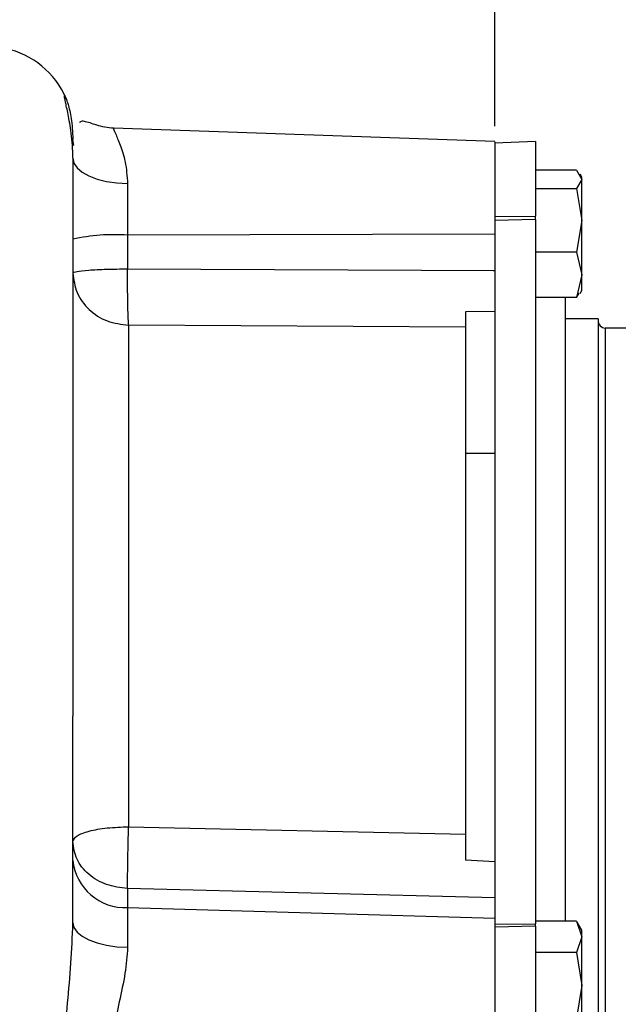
# Model space of a CAD drawing. Header units: inches. Extents: x 0.4 to 16.6, y 0.2 to 10.8.
# Tile 12 of 15: x 12.6 to 14.3, y 5.5 to 8.4. Entities that reach past the tile are written whole.
import ezdxf

# ---------------------------------------------------------------- set-up
doc = ezdxf.new("R2010")
doc.units = ezdxf.units.IN
doc.header["$MEASUREMENT"] = 0
doc.layers.add('SLD-0', color=7, linetype='Continuous', lineweight=25)
doc.styles.add('SLDTEXTSTYLE0', font='TXT', dxfattribs={"width": 0.75})
doc.dimstyles.new('SLDDIMSTYLE0', dxfattribs={"dimtxt": 0.145833, "dimasz": 0.13, "dimexe": 0, "dimexo": 0.0625, "dimgap": 0.036458, "dimtad": 0, "dimtih": 1, "dimtoh": 1, "dimdec": 1, "dimlfac": 1.5, "dimrnd": 1e-09, "dimzin": 12, "dimdsep": 46, "dimtxsty": 'SLDTEXTSTYLE0', "dimsah": 1, "dimcen": 0.09, "dimadec": 0, "dimazin": 3, "dimtfac": 1, "dimtdec": 1, "dimtofl": 0, "dimtmove": 0, "dimatfit": 3, "dimfxl": 0, "dimfrac": 2, "dimtolj": 1, "dimtzin": 12, "dimarcsym": 0})

# ---------------------------------------------------------------- blocks, each defined once
blk = doc.blocks.new('_D_2')
at = {"layer": 'SLD-0'}
for p, q in [((13.9492, 8.0634), (13.9492, 8.9069)), ((12.3428, 8.7819), (12.8229, 8.7819)), ((12.995, 8.7819), (12.9506, 8.7819)), ((12.9506, 8.7819), (12.9506, 8.5502)), ((13.2105, 8.7819), (13.2548, 8.7819)), ((13.2548, 8.7819), (13.2548, 8.5502)), ((13.9492, 8.7819), (13.3825, 8.7819)), ((12.9506, 8.5502), (12.995, 8.5502)), ((13.2548, 8.5502), (13.2105, 8.5502))]:
    blk.add_line(p, q, dxfattribs=at)
for points in [[(12.3428, 8.7819), (12.4728, 8.7619), (12.4728, 8.8019)], [(13.9492, 8.7819), (13.8192, 8.8019), (13.8192, 8.7619)]]:
    blk.add_solid(points, dxfattribs=at)
at = {"layer": 'SLD-0', "char_height": 0.14583, "attachment_point": 1, "style": 'SLDTEXTSTYLE0'}
for s, insert in [('2.4', (12.9681, 8.9995)), ('61', (12.995, 8.7382))]:
    blk.add_mtext(s, dxfattribs=dict(at, insert=insert))
blk = doc.blocks.new('_D_3')
at = {"layer": 'SLD-0'}
for p, q in [((12.3428, 9.5519), (12.3428, 9.6377)), ((16.0358, 7.1127), (16.0358, 9.6377)), ((12.3428, 9.5127), (13.9308, 9.5127)), ((14.1029, 9.5127), (14.0585, 9.5127)), ((14.0585, 9.5127), (14.0585, 9.281)), ((14.4261, 9.5127), (14.4705, 9.5127)), ((14.4705, 9.5127), (14.4705, 9.281)), ((16.0358, 9.5127), (14.5981, 9.5127)), ((14.0585, 9.281), (14.1029, 9.281)), ((14.4705, 9.281), (14.4261, 9.281))]:
    blk.add_line(p, q, dxfattribs=at)
for points in [[(12.3428, 9.5127), (12.4728, 9.4927), (12.4728, 9.5327)], [(16.0358, 9.5127), (15.9058, 9.5327), (15.9058, 9.4927)]]:
    blk.add_solid(points, dxfattribs=at)
at = {"layer": 'SLD-0', "char_height": 0.14583, "attachment_point": 1, "style": 'SLDTEXTSTYLE0'}
for s, insert in [('5.5', (14.1299, 9.7303)), ('141', (14.1029, 9.469))]:
    blk.add_mtext(s, dxfattribs=dict(at, insert=insert))

msp = doc.modelspace()

# ---------------------------------------------------------------- linework, layer by layer
at = {"color": 7, "linetype": 'Continuous', "lineweight": 25}
for p, q in [((13.9492, 8.0178), (12.8291, 8.0569)), ((14.0685, 8.0175), (13.9492, 8.0134)), ((13.9492, 8.0134), (13.9492, 7.7976)), ((14.0685, 8.0175), (14.0685, 7.7984)), ((14.1889, 7.9337), (14.0685, 7.9337)), ((14.1889, 7.9337), (14.2038, 7.9066)), ((14.2038, 7.9134), (14.1989, 7.9219)), ((12.8703, 7.8942), (12.8703, 7.743)), ((14.2038, 7.9066), (14.1889, 7.8795)), ((14.2038, 7.9066), (14.2038, 7.9134)), ((14.2038, 7.786), (14.2038, 7.9066)), ((14.0685, 7.8795), (14.1889, 7.8795)), ((14.1889, 7.8795), (14.2038, 7.786)), ((13.9492, 7.7976), (14.0685, 7.7984)), ((13.9492, 7.7976), (13.9492, 7.7855)), ((14.0685, 7.7889), (13.9492, 7.7855)), ((13.9492, 7.7855), (13.9492, 5.7203)), ((14.0685, 7.7889), (14.0685, 7.7984)), ((14.0685, 7.7889), (14.0685, 5.7211)), ((14.2038, 7.786), (14.1889, 7.6925)), ((14.2038, 7.6261), (14.2038, 7.786)), ((13.9492, 7.7456), (12.8703, 7.743)), ((12.8703, 7.743), (12.8703, 7.6439)), ((14.1889, 7.6925), (14.0685, 7.6925)), ((14.1889, 7.6925), (14.2038, 7.6261)), ((12.8703, 7.6439), (13.9492, 7.6391)), ((13.944, 7.6387), (13.9492, 7.6387)), ((14.2038, 7.6261), (14.1889, 7.5597)), ((14.2038, 7.58), (14.2038, 7.6261)), ((14.1989, 7.5715), (14.2038, 7.58)), ((14.1889, 7.5597), (14.0685, 7.5597)), ((14.1552, 7.5597), (14.1552, 5.7285)), ((14.1889, 7.5597), (14.1963, 7.573)), ((13.9492, 7.519), (13.8625, 7.5174)), ((14.2518, 7.4968), (14.1552, 7.4968)), ((14.2518, 7.4968), (14.2518, 5.1635)), ((12.8732, 7.4788), (12.8732, 6.0059)), ((13.8625, 7.473), (12.8732, 7.4788)), ((13.8625, 7.473), (13.8625, 5.9846)), ((14.3966, 7.4702), (14.2732, 7.4702)), ((13.9492, 7.1018), (13.8625, 7.1018)), ((12.8732, 6.0059), (13.8625, 5.9846)), ((13.9492, 5.9027), (13.8625, 5.9075)), ((12.8703, 5.8245), (12.8703, 5.769)), ((13.9492, 5.7974), (12.8703, 5.8245)), ((12.8703, 5.769), (12.8703, 5.652)), ((12.8703, 5.769), (13.9492, 5.7377)), ((14.1889, 5.7285), (14.0685, 5.7285)), ((14.1889, 5.7285), (14.2038, 5.6825)), ((14.2038, 5.7028), (14.1903, 5.7262)), ((13.9492, 5.7203), (14.0685, 5.7211)), ((13.9492, 5.7203), (13.9492, 5.7111)), ((14.0685, 5.7138), (13.9492, 5.7111)), ((13.9492, 5.7111), (13.9492, 5.2695)), ((14.0685, 5.7138), (14.0685, 5.7211)), ((14.0685, 5.7138), (14.0685, 5.2653)), ((14.2038, 5.6825), (14.2038, 5.7028)), ((14.2038, 5.6825), (14.1889, 5.6365)), ((14.2038, 5.5403), (14.2038, 5.6825)), ((14.1889, 5.6365), (14.0685, 5.6365)), ((14.1889, 5.6365), (14.2038, 5.5403)), ((14.2038, 5.5403), (14.1889, 5.4441)), ((14.2038, 5.3939), (14.2038, 5.5403))]:
    msp.add_line(p, q, dxfattribs=at)
at = {"color": 8, "linetype": 'Continuous', "lineweight": 25}
msp.add_line((14.2732, 7.4702), (14.2732, 5.1902), dxfattribs=at)
at = {"color": 7, "linetype": 'Continuous', "lineweight": 25, "flags": 128}
for points in [[(12.7125, 8.0058), (12.7125, 8.0058), (12.7094, 8.0239)], [(12.7094, 7.9688), (12.7125, 7.9546), (12.7216, 7.9409), (12.7363, 7.9282), (12.7562, 7.917), (12.7805, 7.9077), (12.8083, 7.9006), (12.8386, 7.8961), (12.8703, 7.8942)], [(12.7094, 5.7234), (12.7125, 5.7098), (12.7216, 5.6966), (12.7363, 5.6845), (12.7562, 5.6738), (12.7805, 5.6649), (12.8083, 5.6581), (12.8386, 5.6538), (12.8703, 5.652)]]:
    msp.add_lwpolyline(points, dxfattribs=at)
at = {"color": 7, "linetype": 'Continuous', "lineweight": 25}
for centre, radius, start, end in [((12.4594, 8.0465), 0.25, 23.098, 78), ((12.8312, 7.1647), 0.5796, 86.1341, 102.1291), ((14.2732, 7.4915), 0.0213, 180, 270), ((12.862, 5.922), 0.1533, 185.6084, 273.0998)]:
    msp.add_arc(centre, radius, start, end, dxfattribs=at)
at = {"color": 8, "linetype": 'Continuous', "lineweight": 25}
for points, knots in [([(12.7094, 7.9688), (12.7091, 7.9818), (12.7085, 8.0085), (12.7035, 8.0541), (12.6952, 8.1002), (12.6868, 8.1367), (12.6839, 8.1524), (12.6855, 8.1547), (12.6886, 8.1458), (12.6891, 8.1444)], [0, 0, 0, 0, 0.094175, 0.19371, 0.386916, 0.580796, 0.773102, 0.96549, 1, 1, 1, 1]), ([(12.8307, 8.0548), (12.8301, 8.0555), (12.8273, 8.0584), (12.8338, 8.0431), (12.8476, 8.01), (12.8651, 7.9603), (12.8685, 7.9162), (12.8703, 7.8942)], [0, 0, 0, 0, 0.065314, 0.298085, 0.531839, 0.765654, 1, 1, 1, 1])]:
    msp.add_open_spline(points, degree=3, knots=knots, dxfattribs=at)
at = {"color": 7, "linetype": 'Continuous', "lineweight": 25}
for points, knots in [([(12.6891, 8.1444), (12.6911, 8.1396), (12.6943, 8.1319), (12.7002, 8.109), (12.7065, 8.0789), (12.7083, 8.0459), (12.7094, 8.0239)], [0, 0, 0, 0, 0.292208, 0.47087, 0.646649, 1, 1, 1, 1]), ([(12.8296, 8.0569), (12.8206, 8.0576), (12.8019, 8.0592), (12.7774, 8.0662), (12.7571, 8.0734), (12.7415, 8.0777), (12.7327, 8.0779), (12.7297, 8.0738), (12.7289, 8.0727)], [0, 0, 0, 0, 0.130777, 0.273489, 0.442294, 0.65055, 0.908124, 1, 1, 1, 1]), ([(13.9492, 8.0166), (13.9492, 8.0169), (13.9492, 8.0181), (13.9492, 8.01), (13.9492, 7.9926), (13.9492, 7.9658), (13.9492, 7.9313), (13.9492, 7.8904), (13.9492, 7.8445), (13.9492, 7.8118), (13.9492, 7.795), (13.9492, 7.7947)], [0, 0, 0, 0, 0.048217, 0.183908, 0.319598, 0.455289, 0.59098, 0.726671, 0.862362, 0.998052, 1, 1, 1, 1]), ([(12.7094, 7.9688), (12.7094, 7.9501), (12.7094, 7.9121), (12.7094, 7.8334), (12.7094, 7.7378), (12.7094, 7.6242), (12.7094, 7.4941), (12.7094, 7.3495), (12.7094, 7.1929), (12.7094, 7.0267), (12.7094, 6.8547), (12.7094, 6.6797), (12.7094, 6.5047), (12.7094, 6.388), (12.7094, 6.3302)], [0, 0, 0, 0, 0.079627, 0.160847, 0.243555, 0.328444, 0.413968, 0.5, 0.586026, 0.67155, 0.756445, 0.839148, 0.92037, 1, 1, 1, 1]), ([(12.8732, 7.4788), (12.8727, 7.4868), (12.8717, 7.5032), (12.8706, 7.5448), (12.8701, 7.5934), (12.8702, 7.6276), (12.8703, 7.6439)], [0, 0, 0, 0, 0.247078, 0.505005, 0.764785, 1, 1, 1, 1]), ([(13.8625, 7.5174), (13.8625, 7.5044), (13.8625, 7.4863), (13.8625, 7.4759), (13.8625, 7.473)], [0, 0, 0, 0, 0.721231, 1, 1, 1, 1]), ([(12.7094, 5.7234), (12.7094, 5.7887), (12.7094, 5.9193), (12.7094, 6.1235), (12.7094, 6.2613), (12.7094, 6.3302)], [0, 0, 0, 0, 0.333237, 0.666773, 1, 1, 1, 1]), ([(12.8703, 5.8245), (12.8702, 5.8351), (12.8701, 5.8569), (12.8707, 5.9035), (12.8717, 5.9553), (12.8727, 5.9893), (12.8732, 6.0059)], [0, 0, 0, 0, 0.243896, 0.5, 0.756104, 1, 1, 1, 1]), ([(13.8625, 5.9846), (13.8625, 5.966), (13.8625, 5.9403), (13.8625, 5.9146), (13.8625, 5.9075)], [0, 0, 0, 0, 0.721232, 1, 1, 1, 1]), ([(13.9492, 5.7377), (13.9492, 5.7276), (13.9492, 5.7074), (13.9492, 5.668), (13.9492, 5.6238), (13.9492, 5.5757), (13.9492, 5.5257), (13.9492, 5.4757), (13.9492, 5.4278), (13.9492, 5.3836), (13.9492, 5.345), (13.9492, 5.3132), (13.9492, 5.2899), (13.9492, 5.2751), (13.9492, 5.2733), (13.9492, 5.2725)], [0, 0, 0, 0, 0.0770544, 0.1541088, 0.2311632, 0.3082176, 0.385272, 0.4623264, 0.5393808, 0.6164352, 0.6934896, 0.770544, 0.8475984, 0.9246528, 1, 1, 1, 1]), ([(12.6852, 5.2782), (12.6851, 5.3107), (12.6849, 5.3761), (12.6933, 5.4879), (12.7051, 5.6053), (12.708, 5.6841), (12.7094, 5.7234)], [0, 0, 0, 0, 0.249131, 0.500239, 0.750298, 1, 1, 1, 1]), ([(12.8703, 5.652), (12.8683, 5.6268), (12.8643, 5.5748), (12.8452, 5.4927), (12.8298, 5.4109), (12.8298, 5.3649), (12.8298, 5.3418)], [0, 0, 0, 0, 0.243023, 0.500004, 0.750066, 1, 1, 1, 1])]:
    msp.add_open_spline(points, degree=3, knots=knots, dxfattribs=at)
for points in [[(12.7094, 7.6322), (12.7118, 7.6337), (12.7166, 7.6367), (12.7535, 7.6405), (12.8065, 7.6432), (12.849, 7.6436), (12.8703, 7.6439)], [(12.7094, 7.6322), (12.7119, 7.6123), (12.7168, 7.5726), (12.7545, 7.5222), (12.8085, 7.4866), (12.8516, 7.4814), (12.8732, 7.4788)], [(12.7094, 5.9626), (12.7119, 5.9682), (12.7168, 5.9795), (12.7545, 5.9937), (12.8085, 6.0037), (12.8516, 6.0052), (12.8732, 6.0059)], [(12.8703, 5.8245), (12.849, 5.8271), (12.8065, 5.8323), (12.7535, 5.8645), (12.7166, 5.9095), (12.7118, 5.9449), (12.7094, 5.9626)]]:
    msp.add_open_spline(points, degree=3, dxfattribs=at)

# ---------------------------------------------------------------- dimensions: what is measured, and where the dimension line sits
at = {"layer": 'SLD-0'}
dim = msp.add_linear_dim(base=(12.3428, 9.5127), p1=(16.0358, 7.0627), p2=(12.3428, 9.5019), angle=0, dimstyle='SLDDIMSTYLE0', dxfattribs=at)
dim.commit()
dim.dimension.update_dxf_attribs({"geometry": '_D_3', "text_midpoint": (14.2645, 9.5127), "dimtype": 160})
dim = msp.add_linear_dim(base=(12.3428, 8.7819), p1=(13.9492, 8.0134), p2=(12.3428, 9.5019), dimstyle='SLDDIMSTYLE0', dxfattribs=at)
dim.commit()
dim.dimension.update_dxf_attribs({"geometry": '_D_2', "text_midpoint": (13.1027, 8.7819), "dimtype": 160})

doc.saveas('drawing.dxf')
